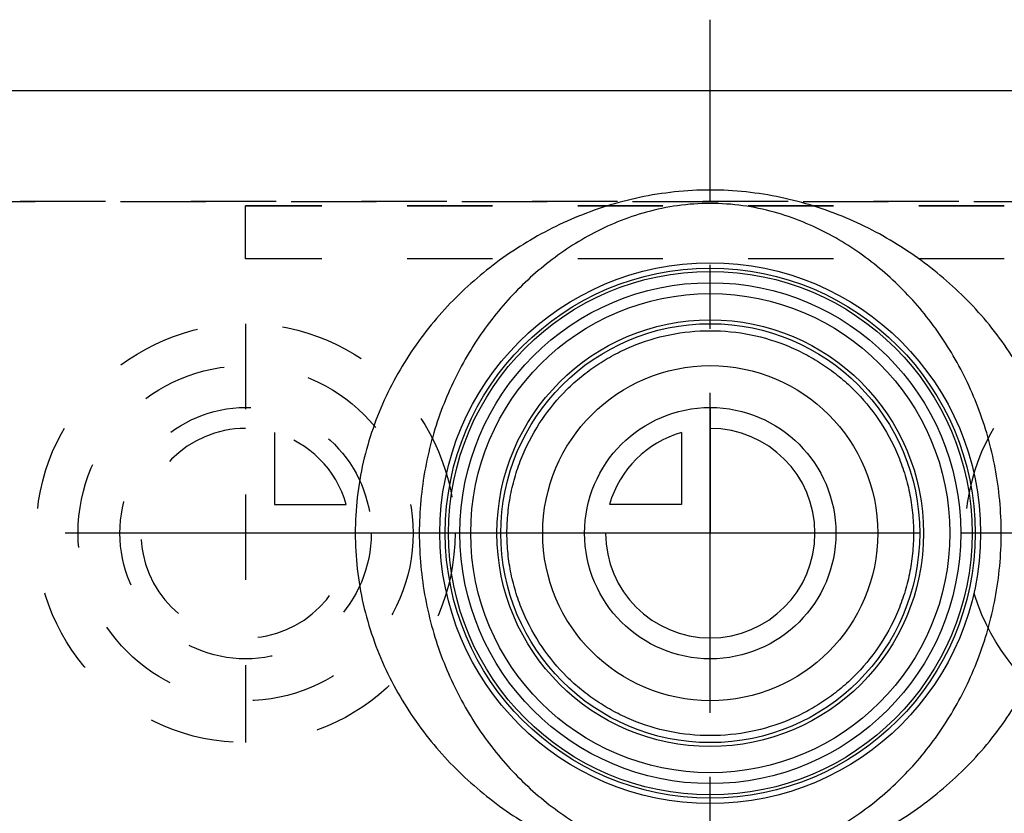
# Model space of a CAD drawing. Header units: millimetres. Extents: x 408 to 592, y 454 to 546.
# Tile 3 of 4: x 447 to 522, y 485 to 546. Entities that reach past the tile are written whole.
import ezdxf

# ---------------------------------------------------------------- set-up
doc = ezdxf.new("R2010")
doc.units = ezdxf.units.MM
doc.header["$LTSCALE"] = 65.185185
doc.linetypes.add('CENTER', pattern=[0.6, 0.375, -0.075, 0.075, -0.075])
doc.linetypes.add('HIDDEN', pattern=[0.2, 0.1, -0.1])
for name, color, linetype in [('ACHSEN_S', 7, 'CONTINUOUS'), ('KOERPER', 7, 'CONTINUOUS'), ('KONST.EL_MIT_GEO', 7, 'CONTINUOUS'), ('KURVEN', 7, 'CONTINUOUS')]:
    doc.layers.add(name, color=color, linetype=linetype)

msp = doc.modelspace()

# ---------------------------------------------------------------- linework, layer by layer
at = {"layer": 'ACHSEN_S', "color": 2, "linetype": 'CENTER'}
for p, q in [((500, 453.975), (500, 546.025)), ((592.5, 506.8), (407.5, 506.8))]:
    msp.add_line(p, q, dxfattribs=at)
at = {"layer": 'KOERPER', "color": 7, "linetype": 'Continuous'}
msp.add_line((433.5, 540.625), (566.5, 540.625), dxfattribs=at)
at = {"layer": 'KOERPER', "color": 8, "linetype": 'HIDDEN'}
msp.add_line((415.833, 532.125), (584.167, 532.125), dxfattribs=at)
at = {"layer": 'KONST.EL_MIT_GEO', "color": 8, "linetype": 'HIDDEN'}
for p, q in [((584.167, 532.125), (415.833, 532.125)), ((464.5, 527.769), (464.5, 531.8)), ((535.5, 531.8), (464.5, 531.8)), ((535.5, 531.769), (464.5, 531.769)), ((535.5, 527.769), (464.5, 527.769))]:
    msp.add_line(p, q, dxfattribs=at)
at = {"layer": 'KONST.EL_MIT_GEO', "color": 7, "linetype": 'Continuous'}
for radius in [20.658, 20.244, 20, 19.134, 18.3, 16.3]:
    msp.add_circle((500, 506.8), radius, dxfattribs=at)
for points, knots in [([(527.127, 506.8), (527.127, 507.713), (527.023, 509.536), (526.562, 512.221), (525.815, 514.81), (524.81, 517.27), (523.576, 519.576), (522.143, 521.718), (520.535, 523.688), (518.19, 526.077), (514.878, 528.658), (511.148, 530.636), (507.938, 531.817), (505.385, 532.491), (502.724, 532.914), (500, 533.059), (497.276, 532.914), (494.615, 532.491), (492.062, 531.817), (488.852, 530.636), (485.122, 528.658), (481.81, 526.077), (479.465, 523.688), (477.857, 521.718), (476.424, 519.576), (475.19, 517.27), (474.185, 514.81), (473.438, 512.221), (472.977, 509.536), (472.873, 507.713), (472.873, 506.8)], [0, 0, 0, 0, 0.032856, 0.065506, 0.097787, 0.129595, 0.160898, 0.191721, 0.222133, 0.252236, 0.311994, 0.372348, 0.403262, 0.434872, 0.467197, 0.5, 0.532803, 0.565128, 0.596738, 0.627652, 0.688006, 0.747764, 0.777867, 0.808279, 0.839102, 0.870405, 0.902213, 0.934494, 0.967144, 1, 1, 1, 1]), ([(522.231, 506.8), (522.231, 507.638), (522.153, 509.308), (521.807, 511.773), (521.246, 514.159), (520.247, 517.158), (518.566, 520.611), (515.942, 524.243), (512.8, 527.308), (509.76, 529.352), (507.066, 530.623), (504.853, 531.379), (502.479, 531.873), (500, 532.048), (497.521, 531.873), (495.147, 531.379), (492.934, 530.623), (490.24, 529.352), (487.2, 527.308), (484.058, 524.243), (481.434, 520.611), (479.753, 517.158), (478.754, 514.159), (478.193, 511.773), (477.847, 509.308), (477.769, 507.638), (477.769, 506.8)], [0, 0, 0, 0, 0.033897, 0.067493, 0.100542, 0.132888, 0.195243, 0.254989, 0.31328, 0.371912, 0.40218, 0.433559, 0.466271, 0.5, 0.533729, 0.566441, 0.59782, 0.628088, 0.68672, 0.745011, 0.804757, 0.867112, 0.899458, 0.932507, 0.966103, 1, 1, 1, 1]), ([(484.468, 506.8), (484.468, 507.321), (484.521, 508.362), (484.757, 509.902), (485.144, 511.402), (485.847, 513.313), (487.058, 515.529), (488.662, 517.455), (490.136, 518.78), (491.332, 519.665), (492.614, 520.436), (494.438, 521.305), (496.901, 522.061), (500, 522.371), (503.099, 522.061), (505.562, 521.305), (507.386, 520.436), (508.668, 519.665), (509.864, 518.78), (511.338, 517.455), (512.942, 515.529), (514.153, 513.313), (514.856, 511.402), (515.243, 509.902), (515.479, 508.362), (515.532, 507.321), (515.532, 506.8)], [0, 0, 0, 0, 0.032133, 0.064149, 0.095949, 0.127466, 0.189517, 0.250629, 0.281076, 0.311574, 0.342239, 0.373174, 0.436013, 0.5, 0.563987, 0.626826, 0.657761, 0.688426, 0.718924, 0.749371, 0.810483, 0.872534, 0.904051, 0.935851, 0.967867, 1, 1, 1, 1]), ([(472.873, 506.8), (472.873, 505.887), (472.977, 504.064), (473.438, 501.379), (474.185, 498.79), (475.19, 496.33), (476.424, 494.024), (477.857, 491.882), (479.465, 489.912), (481.81, 487.523), (485.122, 484.942), (488.852, 482.964), (492.062, 481.783), (494.615, 481.109), (497.276, 480.686), (500, 480.541), (502.724, 480.686), (505.385, 481.109), (507.938, 481.783), (511.148, 482.964), (514.878, 484.942), (518.19, 487.523), (520.535, 489.912), (522.143, 491.882), (523.576, 494.024), (524.81, 496.33), (525.815, 498.79), (526.562, 501.379), (527.023, 504.064), (527.127, 505.887), (527.127, 506.8)], [0, 0, 0, 0, 0.032856, 0.065506, 0.097787, 0.129595, 0.160898, 0.191721, 0.222133, 0.252236, 0.311994, 0.372348, 0.403262, 0.434872, 0.467197, 0.5, 0.532803, 0.565128, 0.596738, 0.627652, 0.688006, 0.747764, 0.777867, 0.808279, 0.839102, 0.870405, 0.902213, 0.934494, 0.967144, 1, 1, 1, 1]), ([(477.769, 506.8), (477.769, 505.962), (477.847, 504.292), (478.193, 501.827), (478.754, 499.441), (479.753, 496.442), (481.434, 492.989), (484.058, 489.357), (487.2, 486.292), (490.24, 484.248), (492.934, 482.977), (495.147, 482.221), (497.521, 481.727), (500, 481.552), (502.479, 481.727), (504.853, 482.221), (507.066, 482.977), (509.76, 484.248), (512.8, 486.292), (515.942, 489.357), (518.566, 492.989), (520.247, 496.442), (521.246, 499.441), (521.807, 501.827), (522.153, 504.292), (522.231, 505.962), (522.231, 506.8)], [0, 0, 0, 0, 0.033897, 0.067493, 0.100542, 0.132888, 0.195243, 0.254989, 0.31328, 0.371912, 0.40218, 0.433559, 0.466271, 0.5, 0.533729, 0.566441, 0.59782, 0.628088, 0.68672, 0.745011, 0.804757, 0.867112, 0.899458, 0.932507, 0.966103, 1, 1, 1, 1]), ([(515.532, 506.8), (515.532, 506.279), (515.479, 505.238), (515.243, 503.698), (514.856, 502.198), (514.153, 500.287), (512.942, 498.071), (511.338, 496.145), (509.864, 494.82), (508.668, 493.935), (507.386, 493.164), (505.562, 492.295), (503.099, 491.539), (500, 491.229), (496.901, 491.539), (494.438, 492.295), (492.614, 493.164), (491.332, 493.935), (490.136, 494.82), (488.662, 496.145), (487.058, 498.071), (485.847, 500.287), (485.144, 502.198), (484.757, 503.698), (484.521, 505.238), (484.468, 506.279), (484.468, 506.8)], [0, 0, 0, 0, 0.032133, 0.064149, 0.095949, 0.127466, 0.189517, 0.250629, 0.281076, 0.311574, 0.342239, 0.373174, 0.436013, 0.5, 0.563987, 0.626826, 0.657761, 0.688426, 0.718924, 0.749371, 0.810483, 0.872534, 0.904051, 0.935851, 0.967867, 1, 1, 1, 1])]:
    msp.add_open_spline(points, degree=3, knots=knots, dxfattribs=at)
at = {"layer": 'KURVEN', "color": 8, "linetype": 'HIDDEN'}
for p, q in [((464.5, 522.8), (464.5, 490.8)), ((466.7, 514.492), (466.7, 509)), ((466.7, 509), (472.192, 509)), ((480.003, 506.8), (454.9, 506.8)), ((535.5, 506.8), (519.997, 506.8))]:
    msp.add_line(p, q, dxfattribs=at)
at = {"layer": 'KURVEN', "color": 40, "linetype": 'Continuous'}
for p, q in [((500, 516.4), (500, 506.8)), ((497.8, 514.492), (497.8, 509)), ((497.8, 509), (492.308, 509)), ((516, 506.8), (484, 506.8))]:
    msp.add_line(p, q, dxfattribs=at)
at = {"layer": 'KURVEN', "color": 8, "linetype": 'HIDDEN'}
for centre, radius in [((464.5, 506.8), 16), ((535.5, 506.8), 16), ((464.5, 506.8), 12.8), ((464.5, 506.8), 9.6)]:
    msp.add_circle(centre, radius, dxfattribs=at)
at = {"layer": 'KURVEN', "color": 40, "linetype": 'Continuous'}
for radius in [16, 12.8, 9.6]:
    msp.add_circle((500, 506.8), radius, dxfattribs=at)
at = {"layer": 'KURVEN', "color": 8, "linetype": 'HIDDEN'}
for start, end in [(90, 360), (15.96201, 74.03799)]:
    msp.add_arc((464.5, 506.8), 8, start, end, dxfattribs=at)
at = {"layer": 'KURVEN', "color": 40, "linetype": 'Continuous'}
for start, end in [(180, 90), (105.96201, 164.03799)]:
    msp.add_arc((500, 506.8), 8, start, end, dxfattribs=at)

doc.saveas('drawing.dxf')
